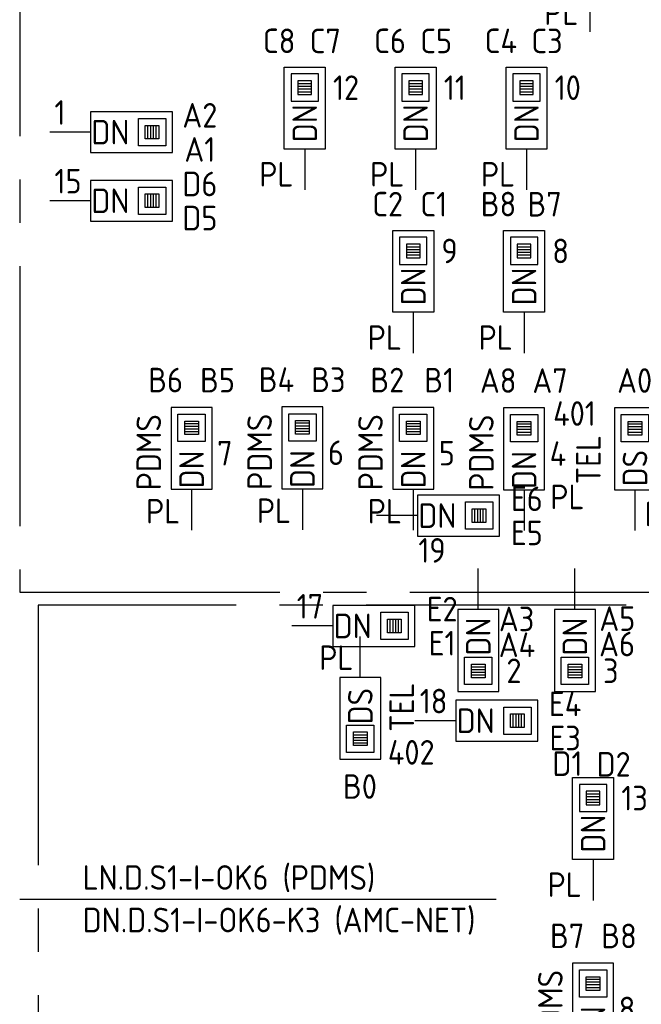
# Model space of a CAD drawing. Header units: millimetres. Extents: x 4336 to 79204, y -9688 to 63134.
# Tile 22 of 38: x 33230 to 37783, y 28129 to 35344. Entities that reach past the tile are written whole.
import ezdxf
from ezdxf.enums import TextEntityAlignment as Align

# ---------------------------------------------------------------- set-up
doc = ezdxf.new("R2010")
doc.units = ezdxf.units.MM
doc.header["$LTSCALE"] = 100
doc.linetypes.add('B0202', pattern=[28.125, 18.75, -3.125, 3.125, -3.125])
doc.linetypes.add('CENTER2', pattern=[28.575, 19.05, -3.175, 3.175, -3.175])
doc.layers.get('0').update_dxf_attribs({"linetype": 'CONTINUOUS'})
for name, color, linetype in [('DATA GROEN 90', 90, 'CONTINUOUS'), ('DBTA GRO_ATTRIB', 2, 'CONTINUOUS'), ('EB6445--_ATTRIB', 2, 'CONTINUOUS'), ('EL644104_LEIDING4', 2, 'B0202'), ('EL6445--_DATANET', 3, 'CONTINUOUS')]:
    doc.layers.add(name, color=color, linetype=linetype)
doc.styles.add('NORATT', font='isocp.shx')

# ---------------------------------------------------------------- blocks, each defined once
blk = doc.blocks.new('EA644502')
for p, q in [((-1.5, 6), (-1.5, 0)), ((1.5, 6), (-1.5, 6)), ((1.5, 0), (1.5, 6)), ((-1.5, 0), (1.5, 0))]:
    blk.add_line(p, q)
at = {"color": 1}
for p, q in [((-1, 5.5), (1, 5.5)), ((-1, 3.5), (-1, 5.5)), ((1, 5.5), (1, 3.5)), ((-0.5, 5), (0.5, 5)), ((-0.5, 4), (-0.5, 5)), ((0.5, 4.8), (-0.5, 4.8)), ((0.5, 4.6), (-0.5, 4.6)), ((0.5, 4.4), (-0.5, 4.4)), ((0.5, 5), (0.5, 4)), ((0.5, 4.2), (-0.5, 4.2)), ((0.5, 4), (-0.5, 4)), ((1, 3.5), (-1, 3.5))]:
    blk.add_line(p, q, dxfattribs=at)
at = {"color": 2}
blk.add_line((0, 0), (0, -3), dxfattribs=at)
at = {"style": 'NORATT', "flags": 8}
for tag, p in [('NUMMERA', (-1.5, 8)), ('NUMMERB', (1.5, 8))]:
    blk.add_attdef(tag, text='', height=1.8, rotation=90, dxfattribs=at).set_placement(p, align=Align.MIDDLE_CENTER)
blk.add_attdef('CODE', text='', height=1.8, rotation=90, dxfattribs=at).set_placement((0, 0.5), align=Align.MIDDLE_LEFT)
at = {"style": 'NORATT', "flags": 9}
for tag, p in [('VERD', (0, 4)), ('PATCHSTR', (0, 4)), ('PANEEL', (0, 4)), ('NUMMER', (6, 3)), ('HOOGTE', (-3, 2)), ('TYPE', (0, -2.5)), ('FABR', (0, -2.5)), ('PCODE', (0, -3)), ('PVERS', (0, -3)), ('PDATE', (0, -3))]:
    blk.add_attdef(tag, text='', height=1.8, dxfattribs=at).set_placement(p, align=Align.BOTTOM_LEFT)
for tag, p in [('NUMMERAP', (8, 1.5)), ('NUMMERBP', (8, -1.5))]:
    blk.add_attdef(tag, text='', height=1.8, dxfattribs=at).set_placement(p, align=Align.MIDDLE_CENTER)

msp = doc.modelspace()

# ---------------------------------------------------------------- linework, layer by layer
at = {"layer": 'EL644104_LEIDING4', "linetype": 'Continuous'}
msp.add_line((33230.3, 28899.6, -11), (36721.1, 28899.6, -989.6), dxfattribs=at)
at = {"layer": 'EL644104_LEIDING4', "linetype": 'CENTER2'}
for points in [[(33230.3, 31150), (40530.3, 31150), (40530.3, 39252), (33230.3, 39252)], [(33366, 23601.5), (40530.3, 23601.5), (40530.3, 31054.6), (33366, 31054.6)]]:
    msp.add_lwpolyline(points, close=True, dxfattribs=at)

# ---------------------------------------------------------------- block references
at = {"layer": 'DATA GROEN 90'}
ref = msp.add_blockref('EA644502', (37405.4, 35555.9), dxfattribs=dict(at, xscale=100, yscale=100, zscale=100))
ref.add_attrib('CODE', 'DN', dxfattribs={"layer": 'DBTA GRO_ATTRIB', "color": 1, "height": 180, "rotation": 90, "style": 'NORATT', "flags": 8}).set_placement((37405.4, 35839.9), align=Align.MIDDLE_RIGHT)
ref.add_attrib('NUMMERA', 'B7', dxfattribs={"layer": 'DBTA GRO_ATTRIB', "color": 1, "height": 180, "style": 'NORATT', "flags": 8}).set_placement((37215.4, 36355.9), align=Align.MIDDLE_CENTER)
ref.add_attrib('NUMMERB', 'B8', dxfattribs={"layer": 'DBTA GRO_ATTRIB', "color": 1, "height": 180, "style": 'NORATT', "flags": 8}).set_placement((37595.4, 36355.2), align=Align.MIDDLE_CENTER)
ref.add_attrib('HOOGTE', 'PL', dxfattribs={"layer": 'DBTA GRO_ATTRIB', "color": 1, "height": 180, "style": 'NORATT', "flags": 8}).set_placement((37072, 35251.1), align=Align.BOTTOM_LEFT)
ref.add_attrib('FABR', 'PDMS', dxfattribs={"layer": 'DBTA GRO_ATTRIB', "color": 1, "height": 180, "rotation": 90, "style": 'NORATT', "flags": 8}).set_placement((37236, 35547.9), align=Align.BOTTOM_LEFT)
ref.add_attrib('TYPE', '8', dxfattribs={"layer": 'DBTA GRO_ATTRIB', "color": 1, "height": 180, "style": 'NORATT', "flags": 8}).set_placement((37592.4, 35676.1), align=Align.BOTTOM_LEFT)
ref = msp.add_blockref('EA644502', (35318.5, 34396.2), dxfattribs=dict(at, xscale=-100, yscale=100, zscale=100))
ref.add_attrib('CODE', 'DN', dxfattribs={"layer": 'DBTA GRO_ATTRIB', "color": 1, "height": 180, "rotation": 90, "style": 'NORATT', "flags": 8}).set_placement((35318.5, 34446.2), align=Align.MIDDLE_LEFT)
ref.add_attrib('NUMMERA', 'C7', dxfattribs={"layer": 'DBTA GRO_ATTRIB', "color": 1, "height": 180, "style": 'NORATT', "flags": 8}).set_placement((35468.5, 35188.2), align=Align.MIDDLE_CENTER)
ref.add_attrib('NUMMERB', 'C8', dxfattribs={"layer": 'DBTA GRO_ATTRIB', "color": 1, "height": 180, "style": 'NORATT', "flags": 8}).set_placement((35130.6, 35188.8), align=Align.MIDDLE_CENTER)
ref.add_attrib('HOOGTE', 'PL', dxfattribs={"layer": 'DBTA GRO_ATTRIB', "color": 1, "height": 180, "style": 'NORATT', "flags": 8}).set_placement((34985, 34067.3), align=Align.BOTTOM_LEFT)
ref.add_attrib('TYPE', '12', dxfattribs={"layer": 'DBTA GRO_ATTRIB', "color": 1, "height": 180, "style": 'NORATT', "flags": 8}).set_placement((35524.8, 34701.6), align=Align.BOTTOM_LEFT)
ref = msp.add_blockref('EA644502', (36130.4, 34396.2), dxfattribs=dict(at, xscale=-100, yscale=100, zscale=100))
ref.add_attrib('CODE', 'DN', dxfattribs={"layer": 'DBTA GRO_ATTRIB', "color": 1, "height": 180, "rotation": 90, "style": 'NORATT', "flags": 8}).set_placement((36130.4, 34446.2), align=Align.MIDDLE_LEFT)
ref.add_attrib('NUMMERA', 'C5', dxfattribs={"layer": 'DBTA GRO_ATTRIB', "color": 1, "height": 180, "style": 'NORATT', "flags": 8}).set_placement((36280.4, 35188.2), align=Align.MIDDLE_CENTER)
ref.add_attrib('NUMMERB', 'C6', dxfattribs={"layer": 'DBTA GRO_ATTRIB', "color": 1, "height": 180, "style": 'NORATT', "flags": 8}).set_placement((35942.6, 35188.8), align=Align.MIDDLE_CENTER)
ref.add_attrib('HOOGTE', 'PL', dxfattribs={"layer": 'DBTA GRO_ATTRIB', "color": 1, "height": 180, "style": 'NORATT', "flags": 8}).set_placement((35797, 34067.3), align=Align.BOTTOM_LEFT)
ref.add_attrib('TYPE', '11', dxfattribs={"layer": 'DBTA GRO_ATTRIB', "color": 1, "height": 180, "style": 'NORATT', "flags": 8}).set_placement((36336.7, 34701.6), align=Align.BOTTOM_LEFT)
ref = msp.add_blockref('EA644502', (36942.4, 34396.2), dxfattribs=dict(at, xscale=-100, yscale=100, zscale=100))
ref.add_attrib('CODE', 'DN', dxfattribs={"layer": 'DBTA GRO_ATTRIB', "color": 1, "height": 180, "rotation": 90, "style": 'NORATT', "flags": 8}).set_placement((36942.4, 34446.2), align=Align.MIDDLE_LEFT)
ref.add_attrib('NUMMERA', 'C3', dxfattribs={"layer": 'DBTA GRO_ATTRIB', "color": 1, "height": 180, "style": 'NORATT', "flags": 8}).set_placement((37092.4, 35188.2), align=Align.MIDDLE_CENTER)
ref.add_attrib('NUMMERB', 'C4', dxfattribs={"layer": 'DBTA GRO_ATTRIB', "color": 1, "height": 180, "style": 'NORATT', "flags": 8}).set_placement((36754.5, 35188.8), align=Align.MIDDLE_CENTER)
ref.add_attrib('HOOGTE', 'PL', dxfattribs={"layer": 'DBTA GRO_ATTRIB', "color": 1, "height": 180, "style": 'NORATT', "flags": 8}).set_placement((36608.9, 34067.3), align=Align.BOTTOM_LEFT)
ref.add_attrib('TYPE', '10', dxfattribs={"layer": 'DBTA GRO_ATTRIB', "color": 1, "height": 180, "style": 'NORATT', "flags": 8}).set_placement((37148.7, 34701.6), align=Align.BOTTOM_LEFT)
ref = msp.add_blockref('EA644502', (33750, 34519.8), dxfattribs=dict(at, xscale=100, yscale=100, zscale=100, rotation=270))
ref.add_attrib('CODE', 'DN', dxfattribs={"layer": 'EB6445--_ATTRIB', "color": 1, "height": 180, "style": 'NORATT', "flags": 8}).set_placement((34034, 34519.8), align=Align.MIDDLE_RIGHT)
ref.add_attrib('NUMMERA', 'A1', dxfattribs={"layer": 'DBTA GRO_ATTRIB', "color": 1, "height": 180, "style": 'NORATT', "flags": 8}).set_placement((34550, 34393.3), align=Align.MIDDLE_CENTER)
ref.add_attrib('NUMMERB', 'A2', dxfattribs={"layer": 'DBTA GRO_ATTRIB', "color": 1, "height": 180, "style": 'NORATT', "flags": 8}).set_placement((34550, 34643.3), align=Align.MIDDLE_CENTER)
ref.add_attrib('TYPE', '1', dxfattribs={"layer": 'EB6445--_ATTRIB', "color": 1, "height": 180, "style": 'NORATT', "flags": 8}).set_placement((33484.8, 34519.8), align=Align.BOTTOM_LEFT)
ref = msp.add_blockref('EA644502', (33750, 34016.8), dxfattribs=dict(at, xscale=100, yscale=100, zscale=100, rotation=270))
ref.add_attrib('CODE', 'DN', dxfattribs={"layer": 'EB6445--_ATTRIB', "color": 1, "height": 180, "style": 'NORATT', "flags": 8}).set_placement((34034, 34016.8), align=Align.MIDDLE_RIGHT)
ref.add_attrib('NUMMERA', 'D5', dxfattribs={"layer": 'DBTA GRO_ATTRIB', "color": 1, "height": 180, "style": 'NORATT', "flags": 8}).set_placement((34550, 33890.2), align=Align.MIDDLE_CENTER)
ref.add_attrib('NUMMERB', 'D6', dxfattribs={"layer": 'DBTA GRO_ATTRIB', "color": 1, "height": 180, "style": 'NORATT', "flags": 8}).set_placement((34550, 34140.2), align=Align.MIDDLE_CENTER)
ref.add_attrib('TYPE', '15', dxfattribs={"layer": 'EB6445--_ATTRIB', "color": 1, "height": 180, "style": 'NORATT', "flags": 8}).set_placement((33484.8, 34016.8), align=Align.BOTTOM_LEFT)
ref = msp.add_blockref('EA644502', (36113.1, 33199.9), dxfattribs=dict(at, xscale=-100, yscale=100, zscale=100))
ref.add_attrib('CODE', 'DN', dxfattribs={"layer": 'DBTA GRO_ATTRIB', "color": 1, "height": 180, "rotation": 90, "style": 'NORATT', "flags": 8}).set_placement((36113.1, 33249.9), align=Align.MIDDLE_LEFT)
ref.add_attrib('NUMMERA', 'C1', dxfattribs={"layer": 'DBTA GRO_ATTRIB', "color": 1, "height": 180, "style": 'NORATT', "flags": 8}).set_placement((36263.1, 33991.8), align=Align.MIDDLE_CENTER)
ref.add_attrib('NUMMERB', 'C2', dxfattribs={"layer": 'DBTA GRO_ATTRIB', "color": 1, "height": 180, "style": 'NORATT', "flags": 8}).set_placement((35925.2, 33992.5), align=Align.MIDDLE_CENTER)
ref.add_attrib('HOOGTE', 'PL', dxfattribs={"layer": 'DBTA GRO_ATTRIB', "color": 1, "height": 180, "style": 'NORATT', "flags": 8}).set_placement((35779.6, 32870.9), align=Align.BOTTOM_LEFT)
ref.add_attrib('TYPE', '9', dxfattribs={"layer": 'DBTA GRO_ATTRIB', "color": 1, "height": 180, "style": 'NORATT', "flags": 8}).set_placement((36319.3, 33505.3), align=Align.BOTTOM_LEFT)
ref = msp.add_blockref('EA644502', (36925, 33199.9), dxfattribs=dict(at, xscale=-100, yscale=100, zscale=100))
ref.add_attrib('CODE', 'DN', dxfattribs={"layer": 'DBTA GRO_ATTRIB', "color": 1, "height": 180, "rotation": 90, "style": 'NORATT', "flags": 8}).set_placement((36925, 33249.9), align=Align.MIDDLE_LEFT)
ref.add_attrib('NUMMERA', 'B7', dxfattribs={"layer": 'DBTA GRO_ATTRIB', "color": 1, "height": 180, "style": 'NORATT', "flags": 8}).set_placement((37075, 33991.8), align=Align.MIDDLE_CENTER)
ref.add_attrib('NUMMERB', 'B8', dxfattribs={"layer": 'DBTA GRO_ATTRIB', "color": 1, "height": 180, "style": 'NORATT', "flags": 8}).set_placement((36737.2, 33992.5), align=Align.MIDDLE_CENTER)
ref.add_attrib('HOOGTE', 'PL', dxfattribs={"layer": 'DBTA GRO_ATTRIB', "color": 1, "height": 180, "style": 'NORATT', "flags": 8}).set_placement((36591.5, 32870.9), align=Align.BOTTOM_LEFT)
ref.add_attrib('TYPE', '8', dxfattribs={"layer": 'DBTA GRO_ATTRIB', "color": 1, "height": 180, "style": 'NORATT', "flags": 8}).set_placement((37131.3, 33505.3), align=Align.BOTTOM_LEFT)
ref = msp.add_blockref('EA644502', (34489.2, 31903.3), dxfattribs=dict(at, xscale=100, yscale=100, zscale=100))
ref.add_attrib('CODE', 'DN', dxfattribs={"layer": 'DBTA GRO_ATTRIB', "color": 1, "height": 180, "rotation": 90, "style": 'NORATT', "flags": 8}).set_placement((34489.2, 32187.3), align=Align.MIDDLE_RIGHT)
ref.add_attrib('NUMMERA', 'B6', dxfattribs={"layer": 'DBTA GRO_ATTRIB', "color": 1, "height": 180, "style": 'NORATT', "flags": 8}).set_placement((34299.2, 32703.3), align=Align.MIDDLE_CENTER)
ref.add_attrib('NUMMERB', 'B5', dxfattribs={"layer": 'DBTA GRO_ATTRIB', "color": 1, "height": 180, "style": 'NORATT', "flags": 8}).set_placement((34679.2, 32702.6), align=Align.MIDDLE_CENTER)
ref.add_attrib('HOOGTE', 'PL', dxfattribs={"layer": 'DBTA GRO_ATTRIB', "color": 1, "height": 180, "style": 'NORATT', "flags": 8}).set_placement((34155.7, 31598.5), align=Align.BOTTOM_LEFT)
ref.add_attrib('FABR', 'PDMS', dxfattribs={"layer": 'DBTA GRO_ATTRIB', "color": 1, "height": 180, "rotation": 90, "style": 'NORATT', "flags": 8}).set_placement((34319.7, 31895.4), align=Align.BOTTOM_LEFT)
ref.add_attrib('TYPE', '7', dxfattribs={"layer": 'DBTA GRO_ATTRIB', "color": 1, "height": 180, "style": 'NORATT', "flags": 8}).set_placement((34676.1, 32023.5), align=Align.BOTTOM_LEFT)
ref = msp.add_blockref('EA644502', (35301.1, 31906.6), dxfattribs=dict(at, xscale=100, yscale=100, zscale=100))
ref.add_attrib('CODE', 'DN', dxfattribs={"layer": 'DBTA GRO_ATTRIB', "color": 1, "height": 180, "rotation": 90, "style": 'NORATT', "flags": 8}).set_placement((35301.1, 32190.6), align=Align.MIDDLE_RIGHT)
ref.add_attrib('NUMMERA', 'B4', dxfattribs={"layer": 'DBTA GRO_ATTRIB', "color": 1, "height": 180, "style": 'NORATT', "flags": 8}).set_placement((35111.1, 32706.6), align=Align.MIDDLE_CENTER)
ref.add_attrib('NUMMERB', 'B3', dxfattribs={"layer": 'DBTA GRO_ATTRIB', "color": 1, "height": 180, "style": 'NORATT', "flags": 8}).set_placement((35491.1, 32706), align=Align.MIDDLE_CENTER)
ref.add_attrib('HOOGTE', 'PL', dxfattribs={"layer": 'DBTA GRO_ATTRIB', "color": 1, "height": 180, "style": 'NORATT', "flags": 8}).set_placement((34967.6, 31601.8), align=Align.BOTTOM_LEFT)
ref.add_attrib('FABR', 'PDMS', dxfattribs={"layer": 'DBTA GRO_ATTRIB', "color": 1, "height": 180, "rotation": 90, "style": 'NORATT', "flags": 8}).set_placement((35131.6, 31898.7), align=Align.BOTTOM_LEFT)
ref.add_attrib('TYPE', '6', dxfattribs={"layer": 'DBTA GRO_ATTRIB', "color": 1, "height": 180, "style": 'NORATT', "flags": 8}).set_placement((35488.1, 32026.9), align=Align.BOTTOM_LEFT)
ref = msp.add_blockref('EA644502', (36113.1, 31903.3), dxfattribs=dict(at, xscale=100, yscale=100, zscale=100))
ref.add_attrib('CODE', 'DN', dxfattribs={"layer": 'DBTA GRO_ATTRIB', "color": 1, "height": 180, "rotation": 90, "style": 'NORATT', "flags": 8}).set_placement((36113.1, 32187.3), align=Align.MIDDLE_RIGHT)
ref.add_attrib('NUMMERA', 'B2', dxfattribs={"layer": 'DBTA GRO_ATTRIB', "color": 1, "height": 180, "style": 'NORATT', "flags": 8}).set_placement((35923.1, 32703.3), align=Align.MIDDLE_CENTER)
ref.add_attrib('NUMMERB', 'B1', dxfattribs={"layer": 'DBTA GRO_ATTRIB', "color": 1, "height": 180, "style": 'NORATT', "flags": 8}).set_placement((36303.1, 32702.6), align=Align.MIDDLE_CENTER)
ref.add_attrib('HOOGTE', 'PL', dxfattribs={"layer": 'DBTA GRO_ATTRIB', "color": 1, "height": 180, "style": 'NORATT', "flags": 8}).set_placement((35779.6, 31598.5), align=Align.BOTTOM_LEFT)
ref.add_attrib('FABR', 'PDMS', dxfattribs={"layer": 'DBTA GRO_ATTRIB', "color": 1, "height": 180, "rotation": 90, "style": 'NORATT', "flags": 8}).set_placement((35943.6, 31895.4), align=Align.BOTTOM_LEFT)
ref.add_attrib('TYPE', '5', dxfattribs={"layer": 'DBTA GRO_ATTRIB', "color": 1, "height": 180, "style": 'NORATT', "flags": 8}).set_placement((36300, 32023.5), align=Align.BOTTOM_LEFT)
ref = msp.add_blockref('EA644502', (36925, 31899.9), dxfattribs=dict(at, xscale=100, yscale=100, zscale=100))
ref.add_attrib('CODE', 'DN', dxfattribs={"layer": 'DBTA GRO_ATTRIB', "color": 1, "height": 180, "rotation": 90, "style": 'NORATT', "flags": 8}).set_placement((36925, 32183.9), align=Align.MIDDLE_RIGHT)
ref.add_attrib('NUMMERA', 'A8', dxfattribs={"layer": 'DBTA GRO_ATTRIB', "color": 1, "height": 180, "style": 'NORATT', "flags": 8}).set_placement((36735, 32699.9), align=Align.MIDDLE_CENTER)
ref.add_attrib('NUMMERB', 'A7', dxfattribs={"layer": 'DBTA GRO_ATTRIB', "color": 1, "height": 180, "style": 'NORATT', "flags": 8}).set_placement((37115, 32699.3), align=Align.MIDDLE_CENTER)
ref.add_attrib('HOOGTE', 'PL', dxfattribs={"layer": 'DBTA GRO_ATTRIB', "color": 1, "height": 180, "style": 'NORATT', "flags": 8}).set_placement((37116.7, 31703.3), align=Align.BOTTOM_LEFT)
ref.add_attrib('FABR', 'PDMS', dxfattribs={"layer": 'DBTA GRO_ATTRIB', "color": 1, "height": 180, "rotation": 90, "style": 'NORATT', "flags": 8}).set_placement((36755.5, 31892), align=Align.BOTTOM_LEFT)
ref.add_attrib('TYPE', '4', dxfattribs={"layer": 'DBTA GRO_ATTRIB', "color": 1, "height": 180, "style": 'NORATT', "flags": 8}).set_placement((37112, 32020.2), align=Align.BOTTOM_LEFT)
ref = msp.add_blockref('EA644502', (37736.9, 31899.9), dxfattribs=dict(at, xscale=100, yscale=100, zscale=100))
ref.add_attrib('CODE', 'DS', dxfattribs={"layer": 'DBTA GRO_ATTRIB', "color": 1, "height": 180, "rotation": 90, "style": 'NORATT', "flags": 8}).set_placement((37736.9, 32191), align=Align.MIDDLE_RIGHT)
ref.add_attrib('NUMMERA', 'A0', dxfattribs={"layer": 'DBTA GRO_ATTRIB', "color": 1, "height": 180, "style": 'NORATT', "flags": 8}).set_placement((37734.5, 32699.9), align=Align.MIDDLE_CENTER)
ref.add_attrib('HOOGTE', 'PL', dxfattribs={"layer": 'DBTA GRO_ATTRIB', "color": 1, "height": 180, "style": 'NORATT', "flags": 8}).set_placement((37807.9, 31577.9), align=Align.BOTTOM_LEFT)
ref.add_attrib('FABR', 'TEL', dxfattribs={"layer": 'DBTA GRO_ATTRIB', "color": 1, "height": 180, "rotation": 90, "style": 'NORATT', "flags": 8}).set_placement((37395.8, 32119.9), align=Align.MIDDLE_CENTER)
ref.add_attrib('TYPE', '401', dxfattribs={"layer": 'DBTA GRO_ATTRIB', "color": 1, "height": 180, "style": 'NORATT', "flags": 8}).set_placement((37137.3, 32314.1), align=Align.BOTTOM_LEFT)
ref = msp.add_blockref('EA644502', (36144.9, 31709.9), dxfattribs=dict(at, xscale=100, yscale=100, zscale=100, rotation=270))
ref.add_attrib('CODE', 'DN', dxfattribs={"layer": 'EB6445--_ATTRIB', "color": 1, "height": 180, "style": 'NORATT', "flags": 8}).set_placement((36428.9, 31709.9), align=Align.MIDDLE_RIGHT)
ref.add_attrib('NUMMERA', 'E5', dxfattribs={"layer": 'DBTA GRO_ATTRIB', "color": 1, "height": 180, "style": 'NORATT', "flags": 8}).set_placement((36944.9, 31583.3), align=Align.MIDDLE_CENTER)
ref.add_attrib('NUMMERB', 'E6', dxfattribs={"layer": 'DBTA GRO_ATTRIB', "color": 1, "height": 180, "style": 'NORATT', "flags": 8}).set_placement((36944.9, 31833.3), align=Align.MIDDLE_CENTER)
ref.add_attrib('TYPE', '19', dxfattribs={"layer": 'EB6445--_ATTRIB', "color": 1, "height": 180, "style": 'NORATT', "flags": 8}).set_placement((36150, 31311.4), align=Align.BOTTOM_LEFT)
ref = msp.add_blockref('EA644502', (36589.1, 31022.4), dxfattribs=dict(at, xscale=100, yscale=100, zscale=100, rotation=180))
ref.add_attrib('CODE', 'DN', dxfattribs={"layer": 'DBTA GRO_ATTRIB', "color": 1, "height": 180, "rotation": 90, "style": 'NORATT', "flags": 8}).set_placement((36589.1, 30684.4), align=Align.MIDDLE_LEFT)
ref.add_attrib('NUMMERA', 'A4', dxfattribs={"layer": 'DBTA GRO_ATTRIB', "color": 1, "height": 180, "style": 'NORATT', "flags": 8}).set_placement((36872.6, 30763.9), align=Align.MIDDLE_CENTER)
ref.add_attrib('NUMMERB', 'A3', dxfattribs={"layer": 'DBTA GRO_ATTRIB', "color": 1, "height": 180, "style": 'NORATT', "flags": 8}).set_placement((36870, 30952.8), align=Align.MIDDLE_CENTER)
ref.add_attrib('TYPE', '2', dxfattribs={"layer": 'DBTA GRO_ATTRIB', "color": 1, "height": 180, "style": 'NORATT', "flags": 8}).set_placement((36795.4, 30429), align=Align.BOTTOM_LEFT)
ref = msp.add_blockref('EA644502', (37296.7, 31022.4), dxfattribs=dict(at, xscale=100, yscale=100, zscale=100, rotation=180))
ref.add_attrib('CODE', 'DN', dxfattribs={"layer": 'DBTA GRO_ATTRIB', "color": 1, "height": 180, "rotation": 90, "style": 'NORATT', "flags": 8}).set_placement((37296.7, 30684.4), align=Align.MIDDLE_LEFT)
ref.add_attrib('NUMMERA', 'A6', dxfattribs={"layer": 'DBTA GRO_ATTRIB', "color": 1, "height": 180, "style": 'NORATT', "flags": 8}).set_placement((37605.7, 30769.2), align=Align.MIDDLE_CENTER)
ref.add_attrib('NUMMERB', 'A5', dxfattribs={"layer": 'DBTA GRO_ATTRIB', "color": 1, "height": 180, "style": 'NORATT', "flags": 8}).set_placement((37607.6, 30955.4), align=Align.MIDDLE_CENTER)
ref.add_attrib('TYPE', '3', dxfattribs={"layer": 'DBTA GRO_ATTRIB', "color": 1, "height": 180, "style": 'NORATT', "flags": 8}).set_placement((37503, 30429), align=Align.BOTTOM_LEFT)
ref = msp.add_blockref('EA644502', (35524.6, 30901.6), dxfattribs=dict(at, xscale=100, yscale=100, zscale=100, rotation=270))
ref.add_attrib('CODE', 'DN', dxfattribs={"layer": 'EB6445--_ATTRIB', "color": 1, "height": 180, "style": 'NORATT', "flags": 8}).set_placement((35808.6, 30901.6), align=Align.MIDDLE_RIGHT)
ref.add_attrib('NUMMERA', 'E1', dxfattribs={"layer": 'DBTA GRO_ATTRIB', "color": 1, "height": 180, "style": 'NORATT', "flags": 8}).set_placement((36324.6, 30775), align=Align.MIDDLE_CENTER)
ref.add_attrib('NUMMERB', 'E2', dxfattribs={"layer": 'DBTA GRO_ATTRIB', "color": 1, "height": 180, "style": 'NORATT', "flags": 8}).set_placement((36324.6, 31025), align=Align.MIDDLE_CENTER)
ref.add_attrib('TYPE', '17', dxfattribs={"layer": 'EB6445--_ATTRIB', "color": 1, "height": 180, "style": 'NORATT', "flags": 8}).set_placement((35259.3, 30901.6), align=Align.BOTTOM_LEFT)
ref = msp.add_blockref('EA644502', (35725, 30525), dxfattribs=dict(at, xscale=100, yscale=100, zscale=100, rotation=180))
ref.add_attrib('CODE', 'DS', dxfattribs={"layer": 'DBTA GRO_ATTRIB', "color": 1, "height": 180, "rotation": 90, "style": 'NORATT', "flags": 8}).set_placement((35725, 30179.9), align=Align.MIDDLE_LEFT)
ref.add_attrib('NUMMERA', 'B0', dxfattribs={"layer": 'DBTA GRO_ATTRIB', "color": 1, "height": 180, "style": 'NORATT', "flags": 8}).set_placement((35722.5, 29725), align=Align.MIDDLE_CENTER)
ref.add_attrib('HOOGTE', 'PL', dxfattribs={"layer": 'DBTA GRO_ATTRIB', "color": 1, "height": 180, "style": 'NORATT', "flags": 8}).set_placement((35424.5, 30524.8), align=Align.BOTTOM_LEFT)
ref.add_attrib('FABR', 'TEL', dxfattribs={"layer": 'DBTA GRO_ATTRIB', "color": 1, "height": 180, "rotation": 90, "style": 'NORATT', "flags": 8}).set_placement((36173.1, 30125.8), align=Align.BOTTOM_LEFT)
ref.add_attrib('TYPE', '402', dxfattribs={"layer": 'DBTA GRO_ATTRIB', "color": 1, "height": 180, "style": 'NORATT', "flags": 8}).set_placement((35926.6, 29831.6), align=Align.BOTTOM_LEFT)
ref = msp.add_blockref('EA644502', (36425.5, 30207), dxfattribs=dict(at, xscale=100, yscale=100, zscale=100, rotation=270))
ref.add_attrib('CODE', 'DN', dxfattribs={"layer": 'EB6445--_ATTRIB', "color": 1, "height": 180, "style": 'NORATT', "flags": 8}).set_placement((36709.5, 30207), align=Align.MIDDLE_RIGHT)
ref.add_attrib('NUMMERA', 'E3', dxfattribs={"layer": 'DBTA GRO_ATTRIB', "color": 1, "height": 180, "style": 'NORATT', "flags": 8}).set_placement((37225.5, 30080.4), align=Align.MIDDLE_CENTER)
ref.add_attrib('NUMMERB', 'E4', dxfattribs={"layer": 'DBTA GRO_ATTRIB', "color": 1, "height": 180, "style": 'NORATT', "flags": 8}).set_placement((37225.5, 30330.4), align=Align.MIDDLE_CENTER)
ref.add_attrib('TYPE', '18', dxfattribs={"layer": 'EB6445--_ATTRIB', "color": 1, "height": 180, "style": 'NORATT', "flags": 8}).set_placement((36160.2, 30207), align=Align.BOTTOM_LEFT)
ref = msp.add_blockref('EA644502', (37430.4, 29190.9), dxfattribs=dict(at, xscale=-100, yscale=100, zscale=100))
ref.add_attrib('CODE', 'DN', dxfattribs={"layer": 'DBTA GRO_ATTRIB', "color": 1, "height": 180, "rotation": 90, "style": 'NORATT', "flags": 8}).set_placement((37430.4, 29240.9), align=Align.MIDDLE_LEFT)
ref.add_attrib('NUMMERA', 'D2', dxfattribs={"layer": 'DBTA GRO_ATTRIB', "color": 1, "height": 180, "style": 'NORATT', "flags": 8}).set_placement((37580.4, 29887.8), align=Align.MIDDLE_CENTER)
ref.add_attrib('NUMMERB', 'D1', dxfattribs={"layer": 'DBTA GRO_ATTRIB', "color": 1, "height": 180, "style": 'NORATT', "flags": 8}).set_placement((37242.6, 29893), align=Align.MIDDLE_CENTER)
ref.add_attrib('HOOGTE', 'PL', dxfattribs={"layer": 'DBTA GRO_ATTRIB', "color": 1, "height": 180, "style": 'NORATT', "flags": 8}).set_placement((37097, 28861.9), align=Align.BOTTOM_LEFT)
ref.add_attrib('TYPE', '13', dxfattribs={"layer": 'DBTA GRO_ATTRIB', "color": 1, "height": 180, "style": 'NORATT', "flags": 8}).set_placement((37636.7, 29496.2), align=Align.BOTTOM_LEFT)
ref = msp.add_blockref('EA644502', (37430.4, 27830.9), dxfattribs=dict(at, xscale=100, yscale=100, zscale=100))
ref.add_attrib('CODE', 'DN', dxfattribs={"layer": 'DBTA GRO_ATTRIB', "color": 1, "height": 180, "rotation": 90, "style": 'NORATT', "flags": 8}).set_placement((37430.4, 28114.9), align=Align.MIDDLE_RIGHT)
ref.add_attrib('NUMMERA', 'B7', dxfattribs={"layer": 'DBTA GRO_ATTRIB', "color": 1, "height": 180, "style": 'NORATT', "flags": 8}).set_placement((37240.4, 28630.9), align=Align.MIDDLE_CENTER)
ref.add_attrib('NUMMERB', 'B8', dxfattribs={"layer": 'DBTA GRO_ATTRIB', "color": 1, "height": 180, "style": 'NORATT', "flags": 8}).set_placement((37620.4, 28630.2), align=Align.MIDDLE_CENTER)
ref.add_attrib('HOOGTE', 'PL', dxfattribs={"layer": 'DBTA GRO_ATTRIB', "color": 1, "height": 180, "style": 'NORATT', "flags": 8}).set_placement((37097, 27526.1), align=Align.BOTTOM_LEFT)
ref.add_attrib('FABR', 'PDMS', dxfattribs={"layer": 'DBTA GRO_ATTRIB', "color": 1, "height": 180, "rotation": 90, "style": 'NORATT', "flags": 8}).set_placement((37261, 27822.9), align=Align.BOTTOM_LEFT)
ref.add_attrib('TYPE', '8', dxfattribs={"layer": 'DBTA GRO_ATTRIB', "color": 1, "height": 180, "style": 'NORATT', "flags": 8}).set_placement((37617.4, 27951.1), align=Align.BOTTOM_LEFT)

# ---------------------------------------------------------------- texts
at = {"layer": 'EL6445--_DATANET', "char_height": 180, "width": 4673.81, "attachment_point": 4, "style": 'NORATT'}
for s, insert in [('{\\C2;LN.D.S1-I-OK6 (PDMS)}', (33691.7, 29049.6, 11)), ('{\\C2;DN.D.S1-I-OK6-K3 (AMC-NET)}', (33691.7, 28738, 11))]:
    msp.add_mtext(s, dxfattribs=dict(at, insert=insert))

doc.saveas('drawing.dxf')
